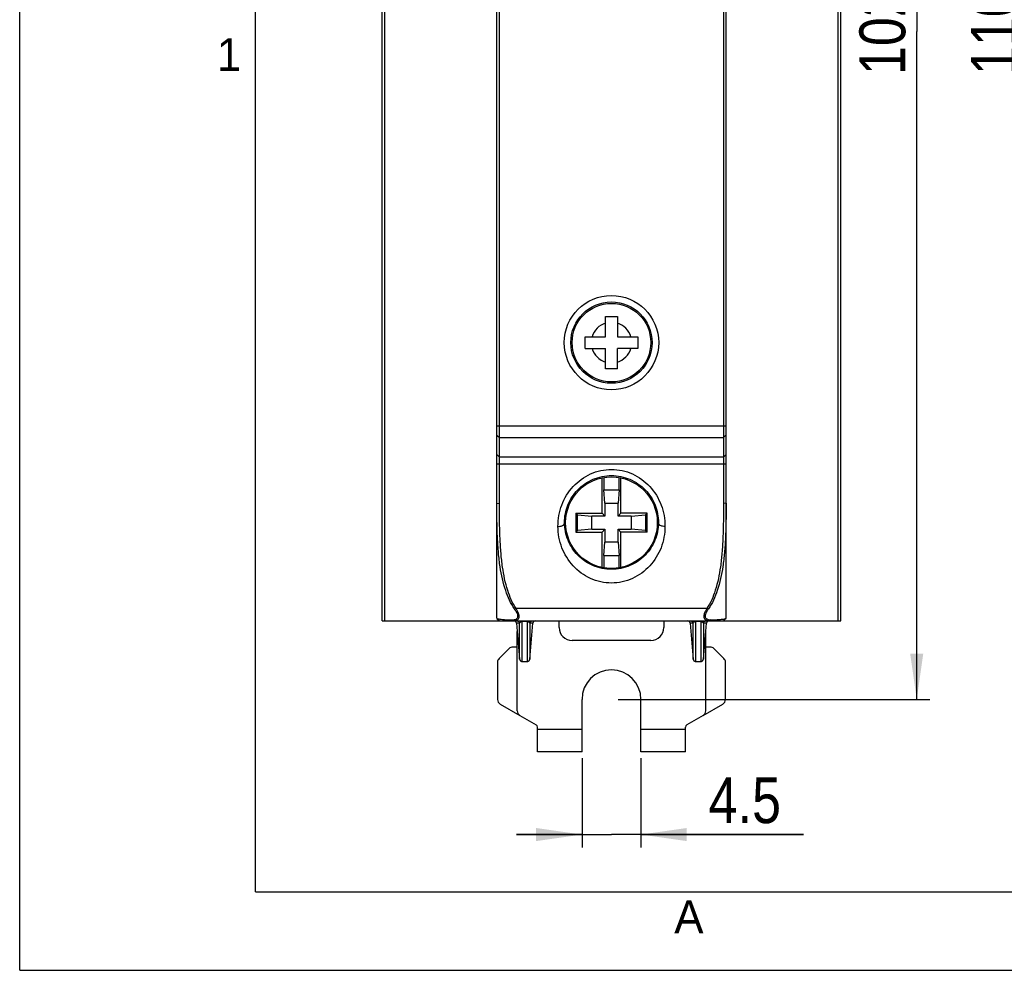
# Model space of a CAD drawing. Header units: millimetres. Extents: x 0 to 420, y 0 to 297.
# Tile 1 of 24: x 0 to 75, y 0 to 73. Entities that reach past the tile are written whole.
import ezdxf

# ---------------------------------------------------------------- set-up
doc = ezdxf.new("R2010")
doc.units = ezdxf.units.MM
doc.header["$LTSCALE"] = 23.1
doc.layers.get('0').update_dxf_attribs({"linetype": 'CONTINUOUS'})
doc.styles.get("Standard").update_dxf_attribs({"font": 'txt', "width": 0.85})
doc.styles.add('TEXTSTYLE_2', font='trium.ttf')
doc.dimstyles.new('DIMSTYLE_3', dxfattribs={"dimtxt": 3.5, "dimasz": 3.5, "dimexe": 1, "dimexo": 0.5, "dimgap": 0.875, "dimtad": 1, "dimdec": 4, "dimdsep": 46, "dimtxsty": 'STANDARD', "dimblk": '_FILLED', "dimblk1": '_FILLED', "dimblk2": '_FILLED', "dimcen": 0.09, "dimadec": 4, "dimazin": 2, "dimtp": 0.15, "dimtm": 0.15, "dimtfac": 1, "dimtdec": 4, "dimtofl": 0, "dimtmove": 0, "dimatfit": 3, "dimldrblk": '_FILLED', "dimfxl": 1, "dimtolj": 1, "dimarcsym": 0})
doc.dimstyles.new('DIMSTYLE_5', dxfattribs={"dimtxt": 3.5, "dimasz": 3.5, "dimexe": 1, "dimexo": 0.5, "dimgap": 0.875, "dimtad": 1, "dimdec": 4, "dimdsep": 46, "dimtxsty": 'STANDARD', "dimblk": '_FILLED', "dimblk1": '_FILLED', "dimblk2": '_FILLED', "dimcen": 0.09, "dimadec": 4, "dimazin": 2, "dimtp": 0.05, "dimtm": 0.05, "dimtfac": 1, "dimtdec": 4, "dimtofl": 0, "dimtmove": 0, "dimatfit": 3, "dimldrblk": '_FILLED', "dimfxl": 1, "dimtolj": 1, "dimarcsym": 0})

# ---------------------------------------------------------------- blocks, each defined once
blk = doc.blocks.new('_FILLED')
at = {"color": 0, "linetype": 'BYBLOCK'}
blk.add_solid([(0, 0), (-1, 0.143), (-1, -0.143)], dxfattribs=at)
blk = doc.blocks.new('*D2')
at = {"color": 2, "linetype": 'CONTINUOUS'}
for p, q in [((79.739, 126.691), (75.992, 126.691)), ((76.992, 126.691), (76.992, 71.691)), ((76.992, 16.691), (76.992, 71.691)), ((81.439, 16.691), (75.992, 16.691))]:
    blk.add_line(p, q, dxfattribs=at)
at = {"color": 2, "linetype": 'CONTINUOUS', "xscale": 3.5, "yscale": 3.5, "zscale": 3.5}
for p, rotation in [((76.992, 126.691), 90), ((76.992, 16.691), 270)]:
    blk.add_blockref('_FILLED', p, dxfattribs=dict(at, rotation=rotation))
at = {"color": 2, "linetype": 'CONTINUOUS', "insert": (72.617, 71.691), "char_height": 3.5, "width": 10.125, "attachment_point": 2, "rotation": 90, "line_spacing_factor": 0.9}
blk.add_mtext('110', dxfattribs=at)
blk = doc.blocks.new('*D3')
at = {"color": 2, "linetype": 'CONTINUOUS'}
for p, q in [((50.176, 122.691), (69.479, 122.691)), ((68.479, 122.691), (68.479, 71.691)), ((68.479, 20.691), (68.479, 71.691)), ((45.676, 20.691), (69.479, 20.691))]:
    blk.add_line(p, q, dxfattribs=at)
at = {"color": 2, "linetype": 'CONTINUOUS', "xscale": 3.5, "yscale": 3.5, "zscale": 3.5}
for p, rotation in [((68.479, 122.691), 90), ((68.479, 20.691), 270)]:
    blk.add_blockref('_FILLED', p, dxfattribs=dict(at, rotation=rotation))
at = {"color": 2, "linetype": 'CONTINUOUS', "insert": (64.104, 71.691), "char_height": 3.5, "width": 11.25, "attachment_point": 2, "rotation": 90, "line_spacing_factor": 0.9}
blk.add_mtext('102', dxfattribs=at)
blk = doc.blocks.new('*D6')
at = {"color": 2, "linetype": 'CONTINUOUS'}
for p, q in [((42.926, 16.191), (42.926, 9.369)), ((47.426, 16.191), (47.426, 9.369)), ((42.926, 10.369), (37.926, 10.369)), ((37.926, 10.369), (45.176, 10.369)), ((59.841, 10.369), (45.176, 10.369)), ((47.426, 10.369), (59.841, 10.369))]:
    blk.add_line(p, q, dxfattribs=at)
at = {"color": 2, "linetype": 'CONTINUOUS', "xscale": 3.5, "yscale": 3.5, "zscale": 3.5}
blk.add_blockref('_FILLED', (42.926, 10.369), dxfattribs=at)
at = {"color": 2, "linetype": 'CONTINUOUS', "xscale": 3.5, "yscale": 3.5, "zscale": 3.5, "rotation": 180}
blk.add_blockref('_FILLED', (47.426, 10.369), dxfattribs=at)
at = {"color": 2, "linetype": 'CONTINUOUS', "insert": (52.591, 14.744), "char_height": 3.5, "width": 10.875, "attachment_point": 1, "line_spacing_factor": 0.9}
blk.add_mtext('4.5', dxfattribs=at)

msp = doc.modelspace()

# ---------------------------------------------------------------- linework, layer by layer
at = {"color": 2, "linetype": 'CONTINUOUS'}
for q in [(0, 297), (420, 0)]:
    msp.add_line((0, 0), q, dxfattribs=at)
at = {"color": 7, "linetype": 'CONTINUOUS'}
for p, q in [((18, 6), (18, 291)), ((27.67616, 26.69139), (27.67616, 116.69139)), ((62.67616, 26.69139), (62.67616, 116.69139)), ((36.42616, 26.89139), (36.42616, 116.49139)), ((53.92616, 26.89139), (53.92616, 116.49139)), ((36.62616, 40.69442), (36.62616, 107.72349)), ((53.72616, 107.72349), (53.72616, 40.69442)), ((44.72616, 49.94139), (45.62616, 49.94139)), ((44.72616, 48.39139), (44.72616, 49.94139)), ((45.62616, 49.94139), (45.62616, 48.39139)), ((43.17616, 48.39139), (44.72616, 48.39139)), ((43.17616, 47.49139), (43.17616, 48.39139)), ((45.62616, 48.39139), (47.17616, 48.39139)), ((47.17616, 48.39139), (47.17616, 47.49139)), ((43.17616, 47.49139), (44.72616, 47.49139)), ((44.72616, 45.94139), (44.72616, 47.49139)), ((47.17616, 47.49139), (45.62616, 47.49139)), ((45.62616, 45.94139), (45.62616, 47.49139)), ((45.62616, 45.94139), (44.72616, 45.94139)), ((53.72616, 39.19588), (36.62616, 39.19588)), ((36.62616, 35.6593), (36.62616, 39.19588)), ((53.72616, 39.19588), (53.72616, 35.6593)), ((44.45743, 34.91012), (44.45743, 37.61547)), ((44.58867, 37.63865), (44.58867, 36.69139)), ((45.76364, 36.69139), (45.76364, 37.63865)), ((45.89488, 34.91012), (45.89488, 37.61547)), ((44.58867, 36.69139), (45.76364, 36.69139)), ((44.67616, 35.69139), (44.58867, 36.69139)), ((45.76364, 36.69139), (45.67616, 35.69139)), ((44.67616, 35.69139), (45.67616, 35.69139)), ((44.67616, 35.69139), (44.67616, 34.69139)), ((45.67616, 34.69139), (45.67616, 35.69139)), ((42.45743, 34.91012), (44.45743, 34.91012)), ((42.45743, 34.91012), (42.58028, 34.78727)), ((42.45743, 34.91012), (42.45743, 33.47267)), ((42.58028, 34.78727), (43.67616, 34.69139)), ((42.58028, 33.59552), (42.58028, 34.78727)), ((44.67616, 34.69139), (43.67616, 34.69139)), ((43.67616, 33.69139), (43.67616, 34.69139)), ((44.45743, 34.91012), (44.67616, 34.69139)), ((45.89488, 34.91012), (45.67616, 34.69139)), ((46.67616, 34.69139), (45.67616, 34.69139)), ((47.89488, 34.91012), (45.89488, 34.91012)), ((46.67616, 34.69139), (47.77203, 34.78727)), ((46.67616, 34.69139), (46.67616, 33.69139)), ((47.89488, 34.91012), (47.77203, 34.78727)), ((47.77203, 34.78727), (47.77203, 33.59552)), ((47.89488, 33.47267), (47.89488, 34.91012)), ((42.45743, 33.47267), (42.58028, 33.59552)), ((42.45743, 33.47267), (44.45743, 33.47267)), ((43.67616, 33.69139), (42.58028, 33.59552)), ((43.67616, 33.69139), (44.67616, 33.69139)), ((44.45743, 33.47267), (44.67616, 33.69139)), ((44.45743, 30.76732), (44.45743, 33.47267)), ((44.67616, 33.69139), (44.67616, 32.69139)), ((45.67616, 33.69139), (46.67616, 33.69139)), ((45.89488, 33.47267), (45.67616, 33.69139)), ((45.67616, 32.69139), (45.67616, 33.69139)), ((47.89488, 33.47267), (45.89488, 33.47267)), ((45.89488, 30.76732), (45.89488, 33.47267)), ((47.77203, 33.59552), (46.67616, 33.69139)), ((47.89488, 33.47267), (47.77203, 33.59552)), ((44.58867, 31.69139), (44.67616, 32.69139)), ((45.67616, 32.69139), (44.67616, 32.69139)), ((45.67616, 32.69139), (45.76364, 31.69139)), ((44.58867, 31.69139), (45.76364, 31.69139)), ((44.58867, 31.69139), (44.58867, 30.74413)), ((45.76364, 30.74413), (45.76364, 31.69139)), ((27.67616, 26.69139), (62.67616, 26.69139)), ((36.43603, 26.88152), (36.62616, 26.69139)), ((37.92091, 26.50883), (38.16018, 23.77397)), ((38.94213, 23.77398), (39.1814, 26.50883)), ((51.17091, 26.50883), (51.41032, 23.77251)), ((52.19213, 23.77396), (52.4314, 26.50883)), ((53.91626, 26.8815), (53.72616, 26.69139)), ((37.359, 24.57424), (36.59331, 23.80855)), ((37.97616, 24.69139), (37.64184, 24.69139)), ((52.71047, 24.69139), (52.37616, 24.69139)), ((53.759, 23.80855), (52.99331, 24.57424)), ((36.47616, 23.52571), (36.47616, 20.68325)), ((38.35943, 23.59139), (38.74288, 23.59139)), ((51.60942, 23.59139), (51.99289, 23.59139)), ((53.87616, 20.68325), (53.87616, 23.52571)), ((36.67616, 20.33684), (38.17616, 19.47082)), ((52.17616, 19.47082), (53.67616, 20.33684)), ((18, 6), (414, 6))]:
    msp.add_line(p, q, dxfattribs=at)
at = {"color": 9, "linetype": 'CONTINUOUS'}
for p, q in [((27.87616, 26.69139), (27.87616, 116.69139)), ((62.47616, 26.69139), (62.47616, 116.69139)), ((36.42616, 41.58795), (53.92616, 41.58795)), ((36.42616, 40.87313), (36.62616, 40.69442)), ((36.62616, 40.69442), (53.72616, 40.69442)), ((53.92616, 40.87313), (53.72616, 40.69442)), ((36.42616, 38.69139), (53.92616, 38.69139)), ((36.42616, 35.68355), (36.62616, 35.6593)), ((53.92616, 35.68355), (53.72616, 35.6593)), ((37.78027, 27.60048), (37.88999, 27.63989)), ((52.46232, 27.63989), (37.88999, 27.63989)), ((52.57205, 27.60048), (52.46232, 27.63989)), ((37.57068, 26.7608), (37.69438, 26.69139)), ((38.15565, 26.50878), (37.92091, 26.50883)), ((38.16018, 23.77397), (38.15565, 26.50878)), ((38.35944, 23.59141), (38.35365, 26.69139)), ((38.74866, 26.63659), (38.35365, 26.63659)), ((38.74866, 26.69139), (38.74288, 23.59141)), ((38.94671, 26.50878), (38.94213, 23.77397)), ((39.1814, 26.50882), (38.94671, 26.50878)), ((51.4056, 26.50878), (51.17091, 26.50882)), ((51.41019, 23.774), (51.4056, 26.50878)), ((51.60942, 23.5914), (51.60365, 26.69139)), ((51.99866, 26.63659), (51.60365, 26.63659)), ((51.99866, 26.69139), (51.99289, 23.5914)), ((52.1967, 26.50878), (52.19212, 23.774)), ((52.4314, 26.50883), (52.1967, 26.50878)), ((52.78163, 26.7608), (52.65793, 26.69139)), ((38.35646, 25.40797), (38.35516, 26.0193)), ((51.40678, 25.96035), (51.4065, 26.14247)), ((51.99683, 25.87542), (51.99602, 25.49529)), ((38.74513, 25.01445), (38.74308, 23.75945)), ((51.40804, 25.24197), (51.40777, 25.41822)), ((51.995, 24.94008), (51.99343, 23.98769)), ((51.99566, 25.30737), (51.995, 24.94008)), ((38.16018, 23.77398), (38.16007, 23.79052)), ((38.94224, 23.78853), (38.94213, 23.77398)), ((51.41001, 23.78399), (51.41015, 23.81562)), ((51.99343, 23.98769), (51.99289, 23.59139)), ((42.92616, 18.39139), (39.52616, 18.39139)), ((50.82616, 18.39139), (47.42616, 18.39139))]:
    msp.add_line(p, q, dxfattribs=at)
at = {"color": 3, "linetype": 'CONTINUOUS'}
for p, q in [((41.17616, 26.19139), (41.17616, 26.69139)), ((49.17616, 26.69139), (49.17616, 26.19139)), ((37.97616, 19.81723), (37.97616, 25.8774)), ((52.37616, 19.81723), (52.37616, 25.8774)), ((48.17616, 25.19139), (42.17616, 25.19139)), ((42.92616, 16.69139), (42.92616, 20.69139)), ((47.42616, 16.69139), (47.42616, 20.69139)), ((38.17616, 19.47082), (39.42616, 18.74913)), ((52.17616, 19.47082), (50.92616, 18.74913)), ((39.52616, 16.69139), (39.52616, 18.57592)), ((50.82616, 16.69139), (50.82616, 18.57592)), ((42.92616, 16.69139), (39.52616, 16.69139)), ((50.82616, 16.69139), (47.42616, 16.69139))]:
    msp.add_line(p, q, dxfattribs=at)
at = {"color": 7, "linetype": 'CONTINUOUS'}
for points in [[(36.43302, 26.8785), (36.46466, 26.8487), (36.50498, 26.81024)], [(36.50498, 26.81024), (36.546, 26.77055), (36.58816, 26.72917)], [(53.76673, 26.73172), (53.80807, 26.77225), (53.84863, 26.81147), (53.88875, 26.84971), (53.91929, 26.87847)], [(38.16019, 23.77398), (38.16059, 23.76987), (38.16115, 23.76525), (38.16182, 23.76058), (38.16261, 23.75587), (38.16353, 23.75111), (38.16458, 23.7463), (38.16577, 23.74145), (38.1671, 23.73656), (38.16857, 23.73165), (38.17018, 23.72672), (38.17194, 23.72178), (38.17385, 23.71684), (38.1759, 23.71192), (38.17811, 23.70701), (38.18046, 23.70213), (38.18296, 23.69728), (38.18561, 23.69248), (38.1884, 23.68773), (38.19134, 23.68303), (38.19441, 23.6784), (38.19764, 23.67383), (38.20101, 23.66933), (38.20452, 23.6649), (38.20818, 23.66055), (38.21199, 23.65627), (38.21594, 23.65209), (38.22004, 23.64798), (38.22429, 23.64397), (38.22868, 23.64006), (38.23322, 23.63626), (38.23791, 23.63256), (38.24274, 23.62897), (38.24773, 23.62551), (38.25285, 23.62217), (38.25812, 23.61896), (38.26354, 23.6159), (38.26909, 23.61297), (38.27479, 23.6102), (38.28062, 23.60759), (38.28659, 23.60514), (38.29269, 23.60287), (38.29891, 23.60078), (38.30526, 23.59888), (38.31173, 23.59718), (38.31831, 23.59568), (38.32501, 23.59439), (38.3318, 23.59332), (38.33869, 23.59249), (38.34567, 23.59188), (38.35274, 23.59152), (38.35943, 23.59141)], [(38.74288, 23.59141), (38.75212, 23.59162), (38.76094, 23.59222), (38.76963, 23.5932), (38.77817, 23.59454), (38.78654, 23.59623), (38.79475, 23.59825), (38.80278, 23.60059), (38.81062, 23.60323), (38.81826, 23.60616), (38.82571, 23.60936), (38.83294, 23.61283), (38.83997, 23.61655), (38.84677, 23.62051), (38.85335, 23.62468), (38.8597, 23.62907), (38.86582, 23.63365), (38.87169, 23.63841), (38.87733, 23.64334), (38.88272, 23.64843), (38.88787, 23.65365), (38.89277, 23.659), (38.89743, 23.66446), (38.90184, 23.67003), (38.906, 23.67569), (38.90992, 23.68142), (38.9136, 23.68722), (38.91704, 23.69307), (38.92023, 23.69896), (38.92319, 23.70488), (38.92592, 23.7108), (38.92841, 23.71671), (38.93067, 23.7226), (38.93271, 23.72844), (38.93453, 23.73423), (38.93615, 23.73996), (38.93756, 23.74558), (38.93878, 23.7511), (38.93981, 23.7565), (38.94067, 23.76173), (38.94137, 23.76684), (38.94191, 23.77176), (38.94212, 23.77398)], [(51.41032, 23.77251), (51.41082, 23.76778), (51.41145, 23.763), (51.4122, 23.75819), (51.41307, 23.75334), (51.41408, 23.74846), (51.41523, 23.74355), (51.41651, 23.7386), (51.41794, 23.73364), (51.41951, 23.72868), (51.42123, 23.7237), (51.42309, 23.71873), (51.4251, 23.71377), (51.42726, 23.70883), (51.42957, 23.70391), (51.43203, 23.69902), (51.43464, 23.69418), (51.4374, 23.68937), (51.4403, 23.68463), (51.44336, 23.67994), (51.44656, 23.67531), (51.4499, 23.67075), (51.4534, 23.66627), (51.45704, 23.66186), (51.46083, 23.65752), (51.46477, 23.65327), (51.46887, 23.64911), (51.47311, 23.64504), (51.4775, 23.64108), (51.48203, 23.63721), (51.48672, 23.63345), (51.49156, 23.62981), (51.49655, 23.62629), (51.50168, 23.6229), (51.50696, 23.61964), (51.51238, 23.61651), (51.51795, 23.61354), (51.52366, 23.61072), (51.52951, 23.60805), (51.5355, 23.60556), (51.54161, 23.60324), (51.54786, 23.6011), (51.55424, 23.59916), (51.56073, 23.59741), (51.56734, 23.59587), (51.57406, 23.59454), (51.58089, 23.59344), (51.58782, 23.59256), (51.59483, 23.59193), (51.60193, 23.59153), (51.60942, 23.59139)], [(51.99289, 23.59139), (52.00408, 23.59171), (52.01463, 23.59258), (52.02497, 23.59398), (52.03509, 23.5959), (52.04497, 23.59829), (52.05459, 23.60115), (52.06394, 23.60444), (52.073, 23.60814), (52.08176, 23.61222), (52.09022, 23.61667), (52.09835, 23.62146), (52.10617, 23.62657), (52.11365, 23.63197), (52.12079, 23.63763), (52.12758, 23.64355), (52.13401, 23.64968), (52.1401, 23.65601), (52.14583, 23.66252), (52.1512, 23.66918), (52.15622, 23.67597), (52.16089, 23.68287), (52.16521, 23.68987), (52.16917, 23.69693), (52.1728, 23.70403), (52.17609, 23.71115), (52.17903, 23.71825), (52.18165, 23.7253), (52.18396, 23.7323), (52.18595, 23.73918), (52.18766, 23.74594), (52.18908, 23.75257), (52.19024, 23.75896), (52.19116, 23.76518), (52.19186, 23.77115), (52.19213, 23.77396)]]:
    msp.add_lwpolyline(points, dxfattribs=at)
at = {"color": 9, "linetype": 'CONTINUOUS'}
for points in [[(38.74813, 26.43307), (38.74763, 26.22791), (38.74626, 25.61274)], [(51.99817, 26.44799), (51.99771, 26.25771), (51.99683, 25.87542)], [(38.74308, 23.75945), (38.74298, 23.67753), (38.74287, 23.59139)], [(52.19214, 23.79359), (52.19227, 23.7762), (52.19229, 23.77582)]]:
    msp.add_lwpolyline(points, dxfattribs=at)
for radius in [3.60342, 3.10342]:
    msp.add_circle((45.17616, 47.94139), radius, dxfattribs=at)
at = {"color": 7, "linetype": 'CONTINUOUS'}
for centre, radius in [((45.17616, 47.94139), 3), ((45.17616, 34.19139), 3.5)]:
    msp.add_circle(centre, radius, dxfattribs=at)
for centre, radius, start, end in [((45.17616, 47.94139), 1.55, 106.8772694, 163.1227306), ((45.17616, 47.94139), 1.55, 16.8772694, 73.1227306), ((45.17616, 47.94139), 1.55, 196.8772694, 253.1227306), ((45.17616, 47.94139), 1.55, 286.8772694, 343.1227306), ((83.05253, 84.90251), 65.15273, 224.3037281, 224.4264509), ((84.56508, 88.31694), 68.63686, 225.578204, 225.6977925), ((5.85616, 88.27659), 68.55984, 314.2845326, 314.4042563), ((7.34134, 84.83314), 65.07454, 315.591556, 315.7144262), ((37.72167, 26.49139), 0.2, 5, 66.3474395), ((39.38064, 26.49139), 0.2, 97.8835368, 175), ((50.97167, 26.49139), 0.2, 5, 90), ((52.63064, 26.49139), 0.2, 97.8835397, 175), ((52.75359, 27.52788), 0.76759, 266.4112768, 272.0931298), ((37.64184, 24.29139), 0.4, 90, 135), ((52.71047, 24.29139), 0.4, 45, 90), ((36.87616, 23.52571), 0.4, 135, 180), ((53.47616, 23.52571), 0.4, 0, 45), ((36.87616, 20.68325), 0.4, 180, 240), ((53.47616, 20.68325), 0.4, 300, 360)]:
    msp.add_arc(centre, radius, start, end, dxfattribs=at)
at = {"color": 3, "linetype": 'CONTINUOUS'}
for centre, radius, start, end in [((42.17616, 26.19139), 1, 180, 270), ((48.17616, 26.19139), 1, 270, 360), ((45.17616, 20.69139), 2.25, 0, 180), ((38.37616, 19.81723), 0.4, 180, 240), ((51.97616, 19.81723), 0.4, 300, 360), ((39.32616, 18.57592), 0.2, 0, 60), ((51.02616, 18.57592), 0.2, 120, 180)]:
    msp.add_arc(centre, radius, start, end, dxfattribs=at)
at = {"color": 7, "linetype": 'CONTINUOUS'}
for points, knots in [([(36.62625, 39.19588), (36.62535, 39.32365), (36.6284, 39.82317), (36.62403, 40.32269), (36.62616, 40.69442)], [0, 0, 0, 0, 0.2558004, 1, 1, 1, 1]), ([(53.72616, 40.69442), (53.72817, 40.32269), (53.72461, 39.82317), (53.72653, 39.32365), (53.72609, 39.19588)], [0, 0, 0, 0, 0.74419961, 1, 1, 1, 1]), ([(37.78027, 27.60048), (37.48148, 28.02323), (37.01016, 29.08179), (36.69651, 30.54756), (36.53952, 31.9028), (36.46393, 33.06962), (36.43043, 34.34064), (36.42616, 35.22565), (36.42616, 35.68355)], [0, 0, 0, 0, 0.18714224, 0.41191818, 0.54043599, 0.68007653, 0.8344673, 1, 1, 1, 1]), ([(37.88999, 27.63989), (37.60877, 28.0563), (37.16872, 29.09914), (36.87776, 30.53931), (36.73177, 31.88001), (36.66127, 33.04196), (36.63013, 34.31292), (36.62616, 35.1997), (36.62616, 35.6593)], [0, 0, 0, 0, 0.18357596, 0.40692438, 0.53558995, 0.6760295, 0.83209101, 1, 1, 1, 1]), ([(53.72616, 35.6593), (53.72616, 35.20273), (53.72224, 34.32157), (53.69157, 33.05782), (53.62215, 31.9003), (53.47766, 30.55967), (53.18806, 29.11204), (52.7468, 28.06113), (52.46232, 27.63989)], [0, 0, 0, 0, 0.16680485, 0.32191964, 0.46177836, 0.59034011, 0.81429543, 1, 1, 1, 1]), ([(53.92616, 35.68355), (53.92616, 35.22867), (53.92194, 34.3493), (53.88895, 33.08554), (53.81452, 31.92324), (53.65915, 30.56817), (53.34694, 29.09484), (52.87427, 28.0281), (52.57205, 27.60048)], [0, 0, 0, 0, 0.16444192, 0.31788976, 0.45694182, 0.58534301, 0.81070177, 1, 1, 1, 1]), ([(37.69438, 26.69139), (37.74544, 26.69139), (37.84321, 26.70313), (37.97389, 26.75504), (38.07208, 26.84147), (38.1273, 26.95885), (38.13076, 27.10022), (38.08822, 27.26171), (38.00378, 27.4443), (37.93086, 27.57186), (37.88999, 27.63989)], [0, 0, 0, 0, 0.12045435, 0.22961019, 0.32697719, 0.4217652, 0.52673894, 0.65353402, 0.81279818, 1, 1, 1, 1]), ([(37.78328, 26.78358), (37.82023, 26.79361), (37.88792, 26.81964), (37.97122, 26.88211), (38.02475, 26.96511), (38.04031, 27.06622), (38.02002, 27.17979), (37.96674, 27.30789), (37.88367, 27.45001), (37.81678, 27.54881), (37.78027, 27.60048)], [0, 0, 0, 0, 0.11402274, 0.21344147, 0.30530506, 0.4004564, 0.51057551, 0.6448605, 0.81162038, 1, 1, 1, 1]), ([(52.46232, 27.63989), (52.42152, 27.57197), (52.34873, 27.4446), (52.26432, 27.26232), (52.2217, 27.101), (52.22483, 26.95958), (52.27988, 26.84182), (52.37825, 26.75516), (52.50904, 26.7031), (52.60688, 26.69139), (52.65793, 26.69139)], [0, 0, 0, 0, 0.18692385, 0.34590002, 0.47256835, 0.5776676, 0.67261781, 0.7702512, 0.87958383, 1, 1, 1, 1]), ([(52.57205, 27.60048), (52.53102, 27.54243), (52.45728, 27.4331), (52.36898, 27.27639), (52.31962, 27.13672), (52.31302, 27.01277), (52.35713, 26.90728), (52.44449, 26.82953), (52.56444, 26.77885), (52.65617, 26.76488), (52.70554, 26.76179)], [0, 0, 0, 0, 0.18623344, 0.34541259, 0.47000802, 0.57164896, 0.66300512, 0.75916959, 0.87038148, 1, 1, 1, 1]), ([(36.42616, 26.89139), (36.42616, 26.89041), (36.42685, 26.88533), (36.4303, 26.88104), (36.43329, 26.87825)], [0, 0, 0, 0, 0.1933815, 1, 1, 1, 1]), ([(36.43329, 26.87825), (36.44028, 26.87171), (36.46494, 26.85967), (36.49056, 26.85243), (36.50723, 26.84829)], [0, 0, 0, 0, 0.35786961, 1, 1, 1, 1]), ([(36.50723, 26.84829), (36.55166, 26.83726), (36.66996, 26.8186), (36.78881, 26.80663), (36.86224, 26.80035)], [0, 0, 0, 0, 0.38315353, 1, 1, 1, 1]), ([(36.86224, 26.80035), (36.9099, 26.79627), (37.14576, 26.77841), (37.38211, 26.76775), (37.57068, 26.7608)], [0, 0, 0, 0, 0.20221059, 1, 1, 1, 1]), ([(37.57068, 26.7608), (37.58907, 26.76012), (37.66048, 26.76017), (37.73212, 26.7697), (37.78328, 26.78358)], [0, 0, 0, 0, 0.25765853, 1, 1, 1, 1]), ([(52.78163, 26.7608), (52.85309, 26.76343), (53.08852, 26.77296), (53.32386, 26.78621), (53.48738, 26.80013)], [0, 0, 0, 0, 0.30350438, 1, 1, 1, 1]), ([(53.48738, 26.80013), (53.55049, 26.80551), (53.65676, 26.81584), (53.78961, 26.83502), (53.87051, 26.85374), (53.90923, 26.86906), (53.91905, 26.87824)], [0, 0, 0, 0, 0.4305503, 0.72671243, 0.90859915, 1, 1, 1, 1]), ([(53.91905, 26.87824), (53.92025, 26.87937), (53.92371, 26.88299), (53.92616, 26.88798), (53.92616, 26.89139)], [0, 0, 0, 0, 0.32488456, 1, 1, 1, 1])]:
    msp.add_open_spline(points, degree=3, knots=knots, dxfattribs=at)
at = {"color": 9, "linetype": 'CONTINUOUS'}
for points, knots in [([(41.09116, 33.90416), (41.08939, 34.45556), (41.28738, 35.57089), (42.16515, 37.01663), (43.52831, 38.01781), (45.17622, 38.37748), (46.82411, 38.01776), (48.18725, 37.01654), (49.06495, 35.57081), (49.26292, 34.45551), (49.26115, 33.90416)], [0, 0, 0, 0, 0.12551501, 0.25134872, 0.37619203, 0.50000434, 0.62381665, 0.74865975, 0.87449507, 1, 1, 1, 1]), ([(41.59108, 34.19139), (41.58931, 34.64724), (41.76621, 35.57764), (42.54535, 36.7725), (43.74268, 37.59047), (45.17621, 37.88124), (46.60973, 37.59043), (47.80703, 36.77243), (48.58612, 35.57757), (48.763, 34.64721), (48.76123, 34.19139)], [0, 0, 0, 0, 0.12201719, 0.24628091, 0.37253116, 0.50000445, 0.62747766, 0.7537275, 0.87799258, 1, 1, 1, 1]), ([(41.09116, 33.90416), (41.15144, 33.90436), (41.24983, 33.91004), (41.39263, 33.94272), (41.50347, 33.99926), (41.57368, 34.09422), (41.58829, 34.16013), (41.59108, 34.19139)], [0, 0, 0, 0, 0.28391145, 0.46117627, 0.68910118, 0.85217069, 1, 1, 1, 1]), ([(49.26115, 33.90416), (49.25939, 33.35329), (49.05616, 32.24889), (48.18199, 30.82002), (46.82895, 29.82272), (45.17614, 29.4586), (43.52333, 29.82274), (42.17029, 30.82004), (41.29614, 32.24891), (41.09292, 33.35331), (41.09116, 33.90416)], [0, 0, 0, 0, 0.12595541, 0.25026221, 0.374549, 0.50000142, 0.62545381, 0.7497405, 0.87404769, 1, 1, 1, 1]), ([(48.76123, 34.19139), (48.75946, 33.73599), (48.57712, 32.81528), (47.80099, 31.63578), (46.61268, 30.82189), (45.17614, 30.52814), (43.7396, 30.8219), (42.5513, 31.6358), (41.77519, 32.8153), (41.59285, 33.736), (41.59108, 34.19139)], [0, 0, 0, 0, 0.12249981, 0.24527037, 0.37090554, 0.50000146, 0.62909733, 0.75473233, 0.87750326, 1, 1, 1, 1]), ([(49.26115, 33.90416), (49.20087, 33.90436), (49.10248, 33.91004), (48.95968, 33.94273), (48.84884, 33.99926), (48.77863, 34.09422), (48.76402, 34.16013), (48.76123, 34.19139)], [0, 0, 0, 0, 0.28391147, 0.4611763, 0.68910121, 0.85217071, 1, 1, 1, 1]), ([(37.95694, 26.69139), (38.00516, 26.69139), (38.10527, 26.65342), (38.15144, 26.5569), (38.15563, 26.50878)], [0, 0, 0, 0, 0.49952684, 1, 1, 1, 1]), ([(38.15563, 26.50878), (38.15983, 26.53689), (38.1885, 26.58349), (38.26218, 26.62646), (38.31912, 26.63663), (38.35365, 26.63659)], [0, 0, 0, 0, 0.33690081, 0.59077222, 1, 1, 1, 1]), ([(38.74866, 26.63659), (38.75959, 26.6366), (38.79605, 26.63456), (38.83215, 26.62534), (38.85547, 26.6149)], [0, 0, 0, 0, 0.29966818, 1, 1, 1, 1]), ([(38.85547, 26.6149), (38.86032, 26.61273), (38.87705, 26.60449), (38.89266, 26.59393), (38.90269, 26.58515)], [0, 0, 0, 0, 0.28486605, 1, 1, 1, 1]), ([(38.90269, 26.58515), (38.90921, 26.57945), (38.93005, 26.5582), (38.94357, 26.52963), (38.94668, 26.50878)], [0, 0, 0, 0, 0.29099451, 1, 1, 1, 1]), ([(38.94668, 26.50878), (38.95087, 26.5569), (38.99705, 26.65342), (39.09715, 26.69139), (39.14537, 26.69139)], [0, 0, 0, 0, 0.50047318, 1, 1, 1, 1]), ([(51.20694, 26.69139), (51.25516, 26.69139), (51.35527, 26.65342), (51.40144, 26.5569), (51.40563, 26.50878)], [0, 0, 0, 0, 0.49952683, 1, 1, 1, 1]), ([(51.40563, 26.50878), (51.40983, 26.53689), (51.4385, 26.58349), (51.51218, 26.62646), (51.56912, 26.63663), (51.60365, 26.63659)], [0, 0, 0, 0, 0.3369005, 0.59077257, 1, 1, 1, 1]), ([(51.99866, 26.63659), (52.00959, 26.6366), (52.04605, 26.63456), (52.08215, 26.62534), (52.10547, 26.6149)], [0, 0, 0, 0, 0.29966831, 1, 1, 1, 1]), ([(52.10547, 26.6149), (52.11032, 26.61273), (52.12705, 26.6045), (52.14266, 26.59393), (52.15269, 26.58515)], [0, 0, 0, 0, 0.28486594, 1, 1, 1, 1]), ([(52.15269, 26.58515), (52.15921, 26.57945), (52.18005, 26.5582), (52.19357, 26.52963), (52.19668, 26.50878)], [0, 0, 0, 0, 0.29099445, 1, 1, 1, 1]), ([(52.19668, 26.50878), (52.20087, 26.5569), (52.24705, 26.65342), (52.34715, 26.69139), (52.39537, 26.69139)], [0, 0, 0, 0, 0.50047318, 1, 1, 1, 1])]:
    msp.add_open_spline(points, degree=3, knots=knots, dxfattribs=at)

# ---------------------------------------------------------------- texts
at = {"color": 2, "linetype": 'CONTINUOUS', "char_height": 2.5, "attachment_point": 2, "line_spacing_factor": 0.9, "style": 'TEXTSTYLE_2'}
for s, insert, width in [('1', (15.98338, 71.19377), 1.9166667), ('A', (51.08602, 5.33741), 2.3055556)]:
    msp.add_mtext(s, dxfattribs=dict(at, insert=insert, width=width))

# ---------------------------------------------------------------- dimensions: what is measured, and where the dimension line sits
at = {"color": 2, "linetype": 'CONTINUOUS'}
for base, p1, p2, picture, middle in [((76.99193, 16.69139), (80.23855, 126.69139), (81.93855, 16.69139), '*D2', (76.99193, 71.19139)), ((68.47893, 20.69139), (49.67616, 122.69139), (45.17616, 20.69139), '*D3', (68.47893, 71.19139))]:
    dim = msp.add_linear_dim(base=base, p1=p1, p2=p2, angle=270, dimstyle='DIMSTYLE_3', dxfattribs=at)
    dim.commit()
    dim.dimension.update_dxf_attribs({"geometry": picture, "text_midpoint": middle, "dimtype": 160})
dim = msp.add_linear_dim(base=(47.42616, 10.36906), p1=(42.92616, 16.69139), p2=(47.42616, 16.69139), dimstyle='DIMSTYLE_5', dxfattribs=at)
dim.commit()
dim.dimension.update_dxf_attribs({"geometry": '*D6', "text_midpoint": (55.71599, 10.36906), "dimtype": 160})

doc.saveas('drawing.dxf')
